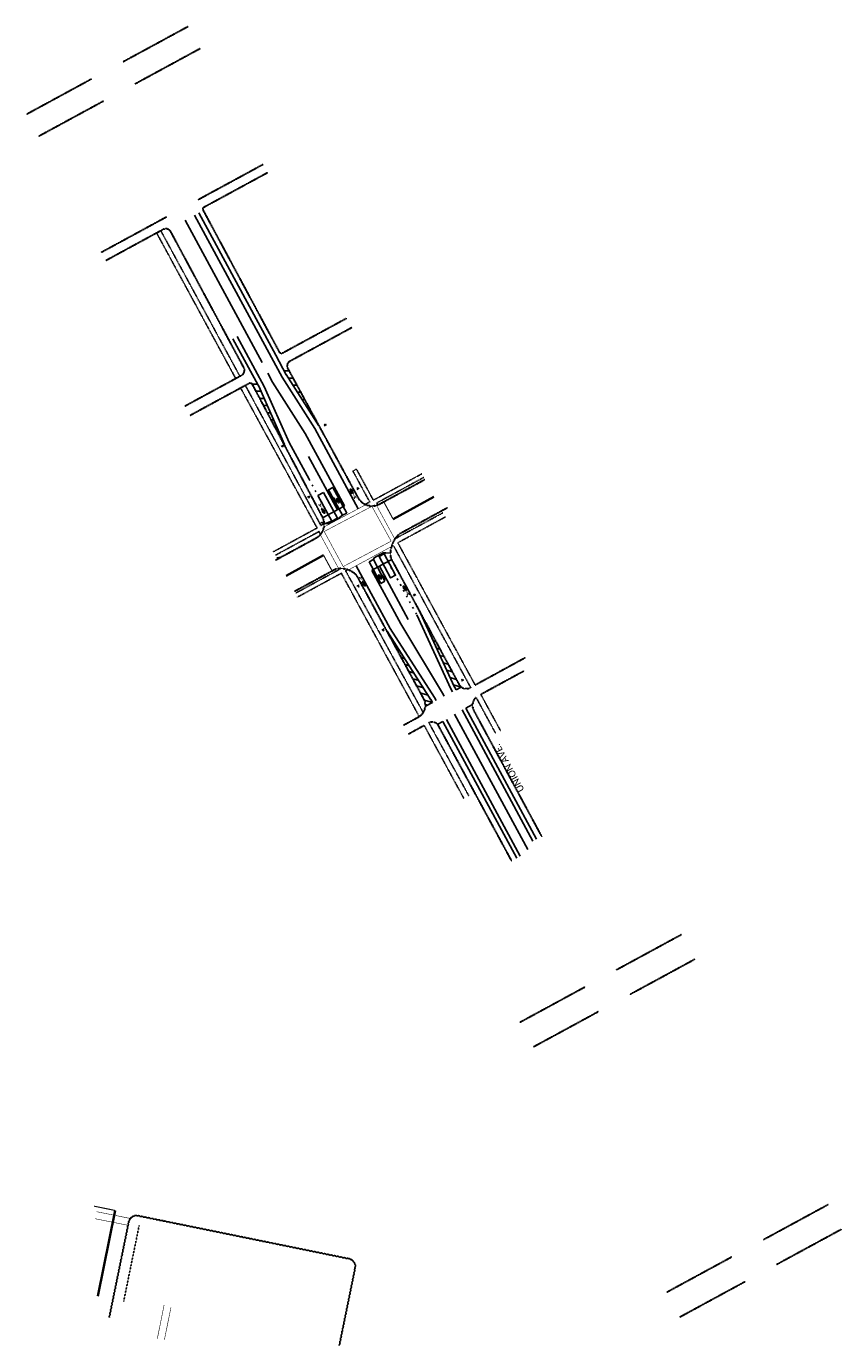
# Model space of a CAD drawing. Header units: feet. Extents: x 2255000 to 2274811, y 288595 to 315000.
# Tile 3 of 13: x 2256502 to 2257508, y 305563 to 307192. Entities that reach past the tile are written whole.
import ezdxf

# ---------------------------------------------------------------- set-up
doc = ezdxf.new("R2010")
doc.units = ezdxf.units.FT
doc.header["$MEASUREMENT"] = 0
for name, pattern in [('2', [0.1, 0.06, -0.04]), ('dotted', [8, 2, -6]), ('dsolidcl', [0]), ('OhDOT_USTN1', [0.055, 0.014, -0.041]), ('OhDOT_USTN5', [0.11, 0.055, -0.055])]:
    doc.linetypes.add(name, pattern=pattern)
for name, color, linetype in [('PM_P_Cells', 7, 'Continuous'), ('PM_P_CL_Double_Solid', 2, 'dsolidcl'), ('PM_P_Dotted_Line', 7, 'dotted'), ('PM_P_Edge_Line', 7, 'Continuous'), ('PM_P_Stop_Line', 7, 'Continuous'), ('PM_P_Transverse_Line', 7, 'Continuous'), ('PV_X_Curb', 120, 'OhDOT_USTN1'), ('PV_X_Walk', 120, 'OhDOT_USTN5'), ('SC_Scratch7', 12, 'Continuous'), ('SG_P_Detection', 24, 'Continuous'), ('SN_P_Signs', 120, 'Continuous')]:
    doc.layers.add(name, color=color, linetype=linetype)
for name, color, linetype, lineweight in [('PM_X_CL_Double_Solid', 251, 'dsolidcl', 35), ('PM_X_Crosswalk', 251, 'Continuous', 60), ('PM_X_Stop_Line', 251, 'Continuous', 120)]:
    doc.layers.add(name, color=color, linetype=linetype, lineweight=lineweight)
doc.styles.add('Slanted-Sub Title', font='calibriz.ttf', dxfattribs={"height": 0.17})

# ---------------------------------------------------------------- blocks, each defined once
blk = doc.blocks.new('A$Ca8f4d78a')
at = {"layer": 'PM_P_Cells', "linetype": 'Continuous', "true_color": 0xffaa00}
blk.add_hatch(color=40, dxfattribs=at).paths.add_polyline_path([(-0.3, -6), (-0.3, -2.7), (-1.1, -2.8), (0, 0), (1.1, -2.8), (0.3, -2.7), (0.3, -6), (0, -6)])
h = blk.add_hatch(color=40, dxfattribs=at)
edge = h.paths.add_edge_path()
edge.add_line((-0.8, -10.1), (-0.8, -10.6))
edge.add_ellipse((-0.8, -11.6), major_axis=(0.014, -1), ratio=0.439583, start_angle=178.1974, end_angle=358.1974)
edge.add_line((-0.8, -12.6), (-0.8, -13))
edge.add_ellipse((-0.8, -11.6), major_axis=(0.02, -1.44), ratio=0.453498, start_angle=538.2526, end_angle=718.2526, ccw=False)
h = blk.add_hatch(color=40, dxfattribs=at)
edge = h.paths.add_edge_path()
edge.add_line((-0.8, -10.1), (-0.8, -10.6))
edge.add_ellipse((-0.8, -11.6), major_axis=(0.014, -1), ratio=0.439583, start_angle=358.1974, end_angle=538.1974, ccw=False)
edge.add_line((-0.8, -12.6), (-0.8, -13))
edge.add_ellipse((-0.8, -11.6), major_axis=(0.02, -1.44), ratio=0.453498, start_angle=-1.7474, end_angle=178.2526)
h = blk.add_hatch(color=40, dxfattribs=at)
edge = h.paths.add_edge_path()
edge.add_line((0.3, -8), (-0.5, -9.4))
edge.add_line((-0.5, -9.4), (-0.4, -9.8))
edge.add_line((-0.4, -9.8), (0.1, -8.9))
edge.add_line((0.1, -8.9), (0.3, -9.5))
edge.add_line((0.3, -9.5), (-0.2, -9.9))
edge.add_line((-0.2, -9.9), (-0.1, -11))
edge.add_line((-0.1, -11), (0.2, -10.8))
edge.add_line((0.2, -10.8), (0.1, -10.2))
edge.add_line((0.1, -10.2), (0.4, -10.1))
edge.add_line((0.4, -10.1), (-0.1, -11.8))
edge.add_line((-0.1, -11.8), (0.2, -12.1))
edge.add_line((0.2, -12.1), (0.8, -9.7))
edge.add_ellipse((0.5, -9.6), major_axis=(0.363, 0), ratio=0.99799, start_angle=-13.9717, end_angle=18.5138)
edge.add_line((0.8, -9.5), (0.3, -8))
h = blk.add_hatch(color=40, dxfattribs=at)
edge = h.paths.add_edge_path()
edge.add_line((-0.2, -7.6), (-0.2, -7.7))
edge.add_ellipse((0, -7.6), major_axis=(0, -0.426), ratio=0.47209, start_angle=-84.6784, end_angle=84.6784)
edge.add_line((0.2, -7.7), (0.2, -7.6))
edge.add_line((0.2, -7.6), (0.4, -7.6))
edge.add_line((0.4, -7.6), (0.4, -7.6))
edge.add_ellipse((0, -7.5), major_axis=(0, -0.514), ratio=0.739701, start_angle=86.3426, end_angle=273.7785)
edge.add_line((-0.4, -7.6), (-0.2, -7.6))
h = blk.add_hatch(color=40, dxfattribs=at)
edge = h.paths.add_edge_path()
edge.add_line((1.2, -10.1), (1.2, -10.6))
edge.add_ellipse((1.2, -11.6), major_axis=(0.014, -1), ratio=0.439583, start_angle=178.1974, end_angle=358.1974)
edge.add_line((1.2, -12.6), (1.2, -13))
edge.add_ellipse((1.2, -11.6), major_axis=(0.02, -1.44), ratio=0.453498, start_angle=538.2526, end_angle=718.2526, ccw=False)
h = blk.add_hatch(color=40, dxfattribs=at)
edge = h.paths.add_edge_path()
edge.add_line((1.2, -10.1), (1.2, -10.6))
edge.add_ellipse((1.2, -11.6), major_axis=(0.014, -1), ratio=0.439583, start_angle=358.1974, end_angle=538.1974, ccw=False)
edge.add_line((1.2, -12.6), (1.2, -13))
edge.add_ellipse((1.2, -11.6), major_axis=(0.02, -1.44), ratio=0.453498, start_angle=-1.7474, end_angle=178.2526)
at = {"layer": 'PM_P_Cells', "color": 40, "lineweight": 30, "true_color": 0xffaa00}
blk.add_line((0, -6), (0.3, -6), dxfattribs=at)
at = {"layer": 'PM_P_Cells', "color": 40, "lineweight": 30, "true_color": 0xffaa00, "flags": 128}
blk.add_lwpolyline([(-0.3, -6), (-0.3, -2.7), (-1.1, -2.8), (0, 0), (1.1, -2.8), (0.3, -2.7), (0.3, -6), (0, -6), (-0.3, -6)], dxfattribs=at)
blk = doc.blocks.new('A$Cc6918b27')
at = {"layer": 'PM_P_Cells', "linetype": 'Continuous', "true_color": 0xffaa00}
h = blk.add_hatch(color=40, dxfattribs=at)
edge = h.paths.add_edge_path()
edge.add_line((-3.7, 2), (-6.3, 5.5))
edge.add_line((-6.3, 5.5), (-3.3, 8))
edge.add_line((-3.3, 8), (-4, 6))
edge.add_line((-4, 6), (-3.3, 6))
edge.add_arc((-3.3, 2.7), 3.33, 0, 90, ccw=False)
edge.add_line((0, 2.7), (0, 2))
edge.add_line((0, 2), (0, 0))
edge.add_line((0, 0), (-1, 0))
edge.add_line((-1, 0), (-1, 2))
edge.add_arc((-3.3, 2), 2.33, 0, 90)
edge.add_line((-3.3, 4.3), (-4, 4.3))
edge.add_line((-4, 4.3), (-3.7, 2))
at = {"layer": 'PM_P_Cells', "color": 40, "lineweight": 30, "true_color": 0xffaa00, "flags": 128}
blk.add_lwpolyline([(-3.7, 2), (-6.3, 5.5), (-3.3, 8), (-4, 6), (-3.3, 6), (-3.3, 6, -0.414214), (0, 2.7), (0, 2.7), (0, 2), (0, 0), (-1, 0), (-1, 2), (-1, 2, 0.414214), (-3.3, 4.3), (-3.3, 4.3), (-4, 4.3), (-3.7, 2)], format="xyb", dxfattribs=at)

msp = doc.modelspace()

# ---------------------------------------------------------------- linework, layer by layer
at = {"layer": 'PM_P_CL_Double_Solid'}
for points in [[(2256792.5606, 306777.2726), (2256697.6039, 306953.092)], [(2256799.61, 306764.214), (2256805.6621, 306753.0757)], [(2256894.5512, 306600.2856), (2256845.9975, 306689.6361), (2256805.6621, 306753.0757)], [(2256927.9198, 306520.617), (2256963.7297, 306454.7182)], [(2257015.4339, 306368.9847), (2256963.7297, 306454.7182)], [(2257017.4789, 306365.1836), (2257015.4339, 306368.9847)], [(2257029.9998, 306342.8672), (2257120.6204, 306176.0032)]]:
    msp.add_lwpolyline(points, dxfattribs=at)
at = {"layer": 'PM_P_Dotted_Line'}
for points in [[(2256850.5538, 306633.2825), (2256874.4271, 306589.35)], [(2256947.9201, 306531.4853), (2256983.73, 306465.5865)]]:
    msp.add_lwpolyline(points, dxfattribs=at)
at = {"layer": 'PM_P_Edge_Line'}
for points in [[(2256804.1025, 306783.5446), (2256709.1459, 306959.3639)], [(2256809.3818, 306786.3958), (2256714.4251, 306962.2152)], [(2256761.7105, 306809.3418), (2256795.3354, 306747.4641)], [(2256756.4386, 306806.477), (2256790.0634, 306744.5993)], [(2256804.1025, 306783.5446), (2256817.2041, 306759.3477)], [(2256809.3818, 306786.3958), (2256822.4761, 306762.2123)], [(2256862.6026, 306699.1273), (2256822.2673, 306762.5669)], [(2256789.8523, 306745.0276), (2256820.487, 306676.0862)], [(2256795.3354, 306747.4641), (2256825.97, 306678.5226)], [(2256857.5394, 306695.908), (2256857.5394, 306695.908), (2256817.2041, 306759.3477)], [(2256857.5394, 306695.908), (2256911.4168, 306596.7607)], [(2256825.97, 306678.5226), (2256850.5538, 306633.2825)], [(2256885.7647, 306595.511), (2256849.9548, 306661.4097)], [(2257005.3896, 306363.573), (2256950.8073, 306449.0062), (2256908.7908, 306526.3028)], [(2256973.0488, 306459.7822), (2256937.475, 306525.8093)], [(2257030.2117, 306376.5481), (2256988.2872, 306467.6437)], [(2257025.6443, 306374.4863), (2256983.73, 306465.5865)], [(2257001.1762, 306360.8811), (2256947.2152, 306445.3417)], [(2257025.6445, 306374.4859), (2257027.701, 306370.6739)], [(2257030.0455, 306376.8571), (2257032.095, 306373.0477)], [(2257032.095, 306373.0477), (2257038.3021, 306376.3872)], [(2257003.0441, 306357.4175), (2256994.35, 306352.7479)], [(2257000.9878, 306361.2015), (2257003.0441, 306357.4175)], [(2257005.3896, 306363.573), (2257007.4473, 306359.7865)], [(2257044.2037, 306350.5811), (2257052.3988, 306354.8942)], [(2257020.1975, 306336.323), (2257111.4378, 306167.68)], [(2257039.8098, 306348.1949), (2257127.1123, 306186.1597)], [(2257044.2037, 306350.5811), (2257131.5141, 306188.5313)], [(2257015.7999, 306333.9438), (2257009.6432, 306330.6128)], [(2257015.7999, 306333.9438), (2257107.0401, 306165.3008)]]:
    msp.add_lwpolyline(points, dxfattribs=at)
at = {"layer": 'PM_P_Stop_Line', "const_width": 2}
for points in [[(2256894.5512, 306600.2856), (2256867.7179, 306585.7042)], [(2256927.9198, 306520.617), (2256952.3906, 306533.9146)]]:
    msp.add_lwpolyline(points, dxfattribs=at)
at = {"layer": 'PM_P_Transverse_Line'}
for points in [[(2256819.9713, 306766.8382), (2256825.824, 306766.8382)], [(2256780.6785, 306750.6151), (2256786.7944, 306750.6151)], [(2256825.1381, 306758.0517), (2256830.5987, 306758.0517)], [(2256830.7246, 306749.2652), (2256835.3733, 306749.2652)], [(2256785.3481, 306741.7724), (2256791.2988, 306741.7724)], [(2256790.0178, 306732.9296), (2256795.2281, 306732.9296)], [(2256836.3112, 306740.4787), (2256840.148, 306740.4787)], [(2256841.8977, 306731.6922), (2256844.9227, 306731.6922)], [(2256794.6875, 306724.0869), (2256799.1575, 306724.0869)], [(2256799.3572, 306715.2442), (2256803.0868, 306715.2442)], [(2256847.4842, 306722.9057), (2256849.6973, 306722.9057)], [(2256853.0707, 306714.1192), (2256854.472, 306714.1192)], [(2256804.0269, 306706.4014), (2256807.0162, 306706.4014)], [(2256808.6966, 306697.5587), (2256810.9455, 306697.5587)], [(2256858.6572, 306705.3327), (2256859.2466, 306705.3327)], [(2256813.3663, 306688.716), (2256814.8748, 306688.716)], [(2256818.036, 306679.8732), (2256818.8042, 306679.8732)], [(2256996.9163, 306451.4519), (2256995.5496, 306451.8635)], [(2256951.1249, 306439.2221), (2256950.3583, 306439.453)], [(2257001.9619, 306442.1072), (2256999.7304, 306442.7794)], [(2256956.9411, 306430.1184), (2256955.1289, 306430.6643)], [(2256962.7574, 306421.0147), (2256959.8619, 306421.8869)], [(2256967.2647, 306423.3329), (2256967.1966, 306423.3535)], [(2257007.0075, 306432.7626), (2257003.9111, 306433.6953)], [(2257012.0531, 306423.4179), (2257008.0919, 306424.6111)], [(2256968.5737, 306411.911), (2256964.6388, 306413.0963)], [(2256974.3899, 306402.8073), (2256969.4157, 306404.3057)], [(2257017.0988, 306414.0733), (2257012.2726, 306415.527)], [(2257022.1444, 306404.7287), (2257016.4534, 306406.4429)], [(2256980.2062, 306393.7036), (2256974.1926, 306395.515)], [(2256986.0224, 306384.5999), (2256978.9695, 306386.7244)], [(2257027.19, 306395.384), (2257020.6341, 306397.3588)], [(2257032.2357, 306386.0394), (2257024.8149, 306388.2746)], [(2256991.8387, 306375.4962), (2256983.7524, 306377.932)], [(2256997.655, 306366.3926), (2256988.523, 306369.1433)], [(2257038.3021, 306376.3872), (2257028.9956, 306379.1905)], [(2257003.0441, 306357.4175), (2256993.2935, 306360.3546)], [(2256996.9458, 306354.1421), (2256994.3939, 306354.9266)]]:
    msp.add_lwpolyline(points, dxfattribs=at)
at = {"layer": 'PM_X_CL_Double_Solid'}
for points in [[(2257004.8546, 306611.2975), (2256954.4197, 306583.8908)], [(2256822.2538, 306514.0034), (2256868.5797, 306539.1772)], [(2256611.2132, 305730.1487), (2256589.5872, 305624.231)]]:
    msp.add_lwpolyline(points, dxfattribs=at)
at = {"layer": 'PM_X_Crosswalk', "const_width": 0.6666}
for points in [[(2256892.7633, 306525.3036), (2256951.9786, 306556.6844), (2256928.2132, 306599.6833), (2256869.281, 306568.598), (2256892.7633, 306525.3036)], [(2256869.1869, 306574.2618), (2256920.3803, 306601.5362)], [(2256956.4474, 306559.4105), (2256934.0542, 306600.6194)], [(2256887.0747, 306523.0096), (2256864.5942, 306564.4715)], [(2256899.6261, 306521.3219), (2256952.1718, 306549.8756)], [(2256626.9024, 305711.8376), (2256586.475, 305719.9859)], [(2256629.7719, 305720.298), (2256588.2257, 305728.6718)], [(2256671.6196, 305613.407), (2256663.2458, 305571.8608)], [(2256680.0801, 305610.5375), (2256671.9318, 305570.1101)]]:
    msp.add_lwpolyline(points, dxfattribs=at)
at = {"layer": 'PM_X_Stop_Line', "const_width": 1.3333}
for points in [[(2256942.9788, 306604.9449), (2256954.4197, 306583.8908)], [(2256868.5797, 306539.1772), (2256878.9481, 306520.0967)], [(2256611.2132, 305730.1487), (2256584.9644, 305735.5081)]]:
    msp.add_lwpolyline(points, dxfattribs=at)
at = {"layer": 'PV_X_Curb'}
for points in [[(2256700.9397, 307192.3647), (2256620.7991, 307148.8157)], [(2256701.1784, 307191.9253), (2256621.0379, 307148.3764)], [(2256715.7578, 307165.0958), (2256635.6172, 307121.5468)], [(2256715.9965, 307164.6565), (2256635.856, 307121.1075)], [(2256501.5586, 307084.0195), (2256581.6992, 307127.5685)], [(2256501.7974, 307083.5801), (2256581.9379, 307127.1291)], [(2256516.3767, 307056.7506), (2256596.5173, 307100.2996)], [(2256516.6155, 307056.3113), (2256596.756, 307099.8603)], [(2256793.5214, 307021.9922), (2256713.3808, 306978.4432)], [(2256793.7601, 307021.5529), (2256713.6196, 306978.0039)], [(2256594.1404, 306913.647), (2256674.2809, 306957.196)], [(2256594.3791, 306913.2077), (2256674.5196, 306956.7567)], [(2256896.7243, 306832.0742), (2256816.5837, 306788.5252)], [(2256896.963, 306831.6349), (2256816.8225, 306788.0859)], [(2256961.7467, 306565.676), (2257021.1215, 306598.1041)], [(2256961.9864, 306565.2371), (2257021.3612, 306597.6653)], [(2256882.8273, 306522.2046), (2256832.8083, 306495.024)], [(2256883.066, 306521.7653), (2256833.0471, 306494.5846)], [(2256992.8253, 306360.1793), (2256908.9825, 306514.47)], [(2256993.263, 306360.4209), (2256909.4218, 306514.7087)], [(2257117.5366, 306413.0597), (2257055.5737, 306379.2124)], [(2257117.7763, 306412.6209), (2257055.8134, 306378.7736)], [(2257062.5385, 306367.6606), (2257115.4091, 306396.3838)], [(2257062.7772, 306367.2212), (2257115.6477, 306395.9444)], [(2256967.3644, 306329.7026), (2256986.4318, 306340.0631)], [(2256967.6031, 306329.2633), (2256986.6705, 306339.6237)], [(2257054.1302, 306346.9152), (2257137.6765, 306191.8516)], [(2257054.5704, 306347.1524), (2257138.1167, 306192.0887)], [(2256973.5312, 306318.8235), (2256992.6093, 306329.3853)], [(2256973.7733, 306318.386), (2256992.8515, 306328.9479)], [(2257009.2034, 306330.3749), (2257100.4437, 306161.7319)], [(2257009.6432, 306330.6128), (2257100.8834, 306161.9698)], [(2257310.2635, 306071.0634), (2257230.1229, 306027.5144)], [(2257310.5022, 306070.6241), (2257230.3616, 306027.0751)], [(2257326.8064, 306040.6206), (2257246.6658, 305997.0716)], [(2257327.0451, 306040.1812), (2257246.9045, 305996.6322)], [(2257110.8824, 305962.7182), (2257191.023, 306006.2672)], [(2257111.1211, 305962.2789), (2257191.2617, 306005.8279)], [(2257127.4253, 305932.2754), (2257207.5659, 305975.8244)], [(2257127.664, 305931.836), (2257207.8046, 305975.385)], [(2257491.4365, 305737.6617), (2257411.296, 305694.1127)], [(2257491.6753, 305737.2224), (2257411.5347, 305693.6734)], [(2257507.9794, 305707.2189), (2257427.8389, 305663.6699)], [(2257508.2182, 305706.7795), (2257428.0776, 305663.2305)], [(2257292.0555, 305629.3165), (2257372.196, 305672.8655)], [(2257292.2942, 305628.8772), (2257372.4348, 305672.4262)], [(2257308.5984, 305598.8737), (2257388.7389, 305642.4226)], [(2257308.8371, 305598.4343), (2257388.9777, 305641.9833)]]:
    msp.add_lwpolyline(points, dxfattribs=at)
for points in [[(2256799.0308, 307011.8537), (2256720.3984, 306969.1242, 0.412818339), (2256719.3897, 306965.7444), (2256813.3538, 306790.8464)], [(2256799.2695, 307011.4143), (2256720.6371, 306968.6849, 0.412818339), (2256719.8302, 306965.981), (2256813.7942, 306791.083)], [(2256697.582, 306723.2897), (2256767.0787, 306761.0548, 0.412864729), (2256770.1041, 306771.1952), (2256679.8656, 306939.0949, 0.415563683), (2256670.3574, 306941.9316), (2256599.6497, 306903.5085)], [(2256697.3433, 306723.729), (2256766.84, 306761.4941, 0.412864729), (2256769.6636, 306770.9585), (2256679.4252, 306938.8582, 0.415563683), (2256670.5962, 306941.4923), (2256599.8884, 306903.0691)], [(2256993.4136, 306632.3516), (2256938.0235, 306602.2522, -0.414213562), (2256910.9012, 306610.2759), (2256824.2309, 306769.77, -0.414213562), (2256827.0391, 306779.2629), (2256902.9936, 306820.5371)], [(2256993.1749, 306632.7909), (2256937.7848, 306602.6915, -0.414213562), (2256911.3405, 306610.5146), (2256824.6702, 306770.0088, -0.414213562), (2256827.2779, 306778.8235), (2256903.2324, 306820.0978)], [(2256813.3538, 306790.8464, 0.26809663), (2256816.8225, 306788.0859)], [(2256813.8191, 306791.0294, 0.26809663), (2256816.8964, 306788.5804, 0.26809663)], [(2256809.4279, 306533.0294), (2256859.0075, 306559.9713, 0.414213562), (2256867.0312, 306587.0937), (2256780.6785, 306750.6151, 0.41770568), (2256776.5932, 306751.8502), (2256703.6126, 306712.1919)], [(2256809.1891, 306533.4687), (2256858.7687, 306560.4107, 0.414257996), (2256866.5904, 306586.8575), (2256780.2363, 306750.3816, 0.41770568), (2256776.832, 306751.4108), (2256703.8513, 306711.7526)], [(2256951.4131, 306535.7843, -0.249153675), (2256961.6448, 306565.6023, -0.249153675)], [(2256951.9069, 306535.8628, -0.249153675), (2256961.9864, 306565.2371)], [(2256951.4669, 306535.6253), (2257035.9192, 306379.2174, 0.343321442), (2257047.5288, 306374.4249), (2257050.2233, 306375.7577)], [(2256951.9069, 306535.8628), (2257036.3564, 306379.4601, 0.341812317), (2257047.3503, 306374.8944), (2257050.0016, 306376.2059)], [(2256882.9374, 306522.2485, -0.273816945), (2256909.3443, 306514.8151, -0.273816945)], [(2256883.066, 306521.7653, -0.273816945), (2256908.9825, 306514.47)], [(2256986.4318, 306340.0631, 0.345811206), (2256992.8253, 306360.1793)], [(2256986.713, 306339.6496, 0.345811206), (2256993.2935, 306360.3546, 0.345811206)], [(2257056.6886, 306364.1028, 0.336825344), (2257054.1321, 306346.9117, 0.336825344)], [(2257057.0379, 306363.745, 0.336825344), (2257054.5704, 306347.1524)], [(2256998.494, 306332.5654, -0.352941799), (2257009.5773, 306330.7069, -0.352941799)], [(2256998.7391, 306332.1296, -0.352941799), (2257009.2034, 306330.3749)], [(2256888.1848, 305563.2642), (2256907.7258, 305658.9704, 0.414286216), (2256899.926, 305670.7693), (2256639.5269, 305723.8695, 0.414140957), (2256627.731, 305716.0717), (2256603.6089, 305597.9285)], [(2256887.6949, 305563.3642), (2256907.2359, 305659.0704, 0.414286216), (2256899.8261, 305670.2793), (2256639.427, 305723.3796, 0.414140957), (2256628.2209, 305715.9717), (2256604.0987, 305597.8285)]]:
    msp.add_lwpolyline(points, format="xyb", dxfattribs=at)
at = {"layer": 'PV_X_Walk'}
msp.add_line((2256640.8246, 305711.6472), (2256621.6399, 305617.6865), dxfattribs=at)
for points in [[(2256765.0867, 306760.5413), (2256667.6319, 306939.8814)], [(2256662.4784, 306937.081), (2256759.9332, 306757.7409)], [(2256860.5146, 306572.9368), (2256766.2258, 306745.6474)], [(2256865.2006, 306576.0907), (2256772.057, 306748.8161)], [(2256919.6714, 306601.8666), (2256925.5185, 306605.044), (2256904.7757, 306643.2156), (2256909.169, 306645.6028)], [(2256909.169, 306645.6028), (2256930.004, 306607.2614), (2256989.8274, 306639.7699)], [(2256934.6473, 306604.094), (2256992.2147, 306635.3766)], [(2256934.7516, 306601.3632), (2256934.6473, 306604.094)], [(2256957.3614, 306559.8752), (2257015.8784, 306591.6737)], [(2257055.5737, 306379.2124), (2256960.221, 306554.6841), (2257018.9489, 306586.5973)], [(2256806.6915, 306543.6889), (2256860.5146, 306572.9368)], [(2256809.0789, 306539.2956), (2256862.9019, 306568.5435)], [(2256864.5544, 306565.5026), (2256862.9019, 306568.5435)], [(2256868.9499, 306578.1125), (2256865.2006, 306576.0907)], [(2256954.7945, 306551.3009), (2256952.784, 306550.2083)], [(2257050.2233, 306375.7577), (2256954.7945, 306551.3009)], [(2256833.7862, 306492.2933), (2256887.8139, 306521.6524), (2256887.3353, 306522.5332)], [(2256986.5873, 306340.1476), (2256890.4665, 306517.0474), (2256836.1736, 306487.5442)], [(2256991.4056, 306345.2865), (2256895.755, 306520.137), (2256898.017, 306521.3648)], [(2257056.6886, 306364.1028), (2257080.6311, 306319.9235)], [(2257062.5385, 306367.6606), (2257086.8424, 306322.9246)], [(2256992.6093, 306329.3853), (2257041.8545, 306238.7186)], [(2256998.494, 306332.5654), (2257047.6987, 306242.5083)]]:
    msp.add_lwpolyline(points, dxfattribs=at)
at = {"layer": 'SC_Scratch7'}
msp.add_lwpolyline([(2256810.8387, 306536.0571), (2256815.6271, 306536.8946)], dxfattribs=at)
at = {"layer": 'SG_P_Detection'}
for points in [[(2256868.4918, 306616.8252), (2256861.4626, 306613.0055)], [(2256885.6569, 306585.2373), (2256868.4918, 306616.8252)], [(2256897.103, 306591.4008), (2256879.9143, 306623.0322), (2256874.6424, 306620.1674), (2256891.8075, 306588.5795), (2256897.103, 306591.4008)], [(2256878.6277, 306581.4175), (2256861.4626, 306613.0055)], [(2256891.8075, 306588.5795), (2256886.1872, 306584.2739), (2256874.9588, 306578.2877), (2256869.4497, 306578.1271)], [(2256878.6277, 306581.4175), (2256869.4497, 306578.1271)], [(2256885.6569, 306585.2373), (2256878.6277, 306581.4175)], [(2256924.7693, 306531.0441), (2256930.0475, 306533.8941), (2256931.076, 306536.2886), (2256942.085, 306542.2114), (2256945.4119, 306542.2114), (2256951.01, 306542.0475)], [(2256930.0488, 306533.8948), (2256930.0475, 306533.8941)], [(2256944.3767, 306507.3593), (2256930.0488, 306533.8948)], [(2256943.2375, 306541.0373), (2256945.4119, 306542.2114)], [(2256939.0971, 306504.5086), (2256924.7693, 306531.0441)], [(2256939.0971, 306504.5086), (2256944.3767, 306507.3593)]]:
    msp.add_lwpolyline(points, dxfattribs=at)
msp.add_lwpolyline([(2256943.2375, 306541.0373), (2256957.4909, 306514.6395), (2256951.3403, 306511.2972), (2256937.0869, 306537.695)], close=True, dxfattribs=at)
at = {"layer": 'SN_P_Signs'}
for points in [[(2256872.1232, 306700.6535), (2256869.2743, 306699.1961)], [(2256870.6988, 306699.9248), (2256869.7289, 306701.7323)], [(2256816.2296, 306673.6375), (2256819.0747, 306675.1024)], [(2256817.6521, 306674.3699), (2256818.6267, 306672.565)], [(2256912.5208, 306622.0251), (2256909.6757, 306620.5603)], [(2256911.0982, 306621.2927), (2256910.1236, 306623.0976)], [(2256848.6211, 306610.8523), (2256851.47, 306612.3096)], [(2256850.0455, 306611.581), (2256851.0154, 306609.7735)], [(2256982.387, 306490.761), (2256979.5419, 306489.2962)], [(2256980.9645, 306490.0286), (2256979.9899, 306491.8335)], [(2256940.3467, 306446.798), (2256943.1918, 306448.2628)], [(2256941.7692, 306447.5304), (2256942.7438, 306445.7255)]]:
    msp.add_lwpolyline(points, dxfattribs=at)
at = {"layer": 'SN_P_Signs', "linetype": '2'}
for points in [[(2256865.1076, 306579.1469), (2256867.9527, 306580.6117)], [(2256866.5301, 306579.8793), (2256867.5047, 306578.0744)], [(2256909.6757, 306501.0978), (2256912.5208, 306502.5626)], [(2256911.0982, 306501.8302), (2256912.0728, 306500.0253)], [(2257041.5968, 306385.2924), (2257038.7478, 306383.835)], [(2257040.1723, 306384.5637), (2257039.2025, 306386.3712)]]:
    msp.add_lwpolyline(points, dxfattribs=at)

# ---------------------------------------------------------------- block references
at = {"layer": 'PM_P_Cells'}
for name, p, rotation in [('A$Ca8f4d78a', (2256901.7907, 306620.7283), 27.70537945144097), ('A$Ca8f4d78a', (2256869.5109, 306591.3471), 207.705379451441), ('A$Cc6918b27', (2256880.3846, 306609.4559), 208.2369676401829), ('A$Cc6918b27', (2256944.211, 306509.8154), 30.07557476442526), ('A$Ca8f4d78a', (2256919.71, 306501.4698), 207.705379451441), ('A$Ca8f4d78a', (2256967.3645, 306501.1688), 27.70537945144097)]:
    msp.add_blockref(name, p, dxfattribs=dict(at, rotation=rotation))

# ---------------------------------------------------------------- texts
at = {"layer": 'SC_Scratch7', "insert": (2257109.3055, 306245.5629), "char_height": 8.5, "width": 108.964894, "attachment_point": 1, "rotation": 118.4567992, "style": 'Slanted-Sub Title'}
msp.add_mtext('UNION AVE.', dxfattribs=at)

doc.saveas('drawing.dxf')
